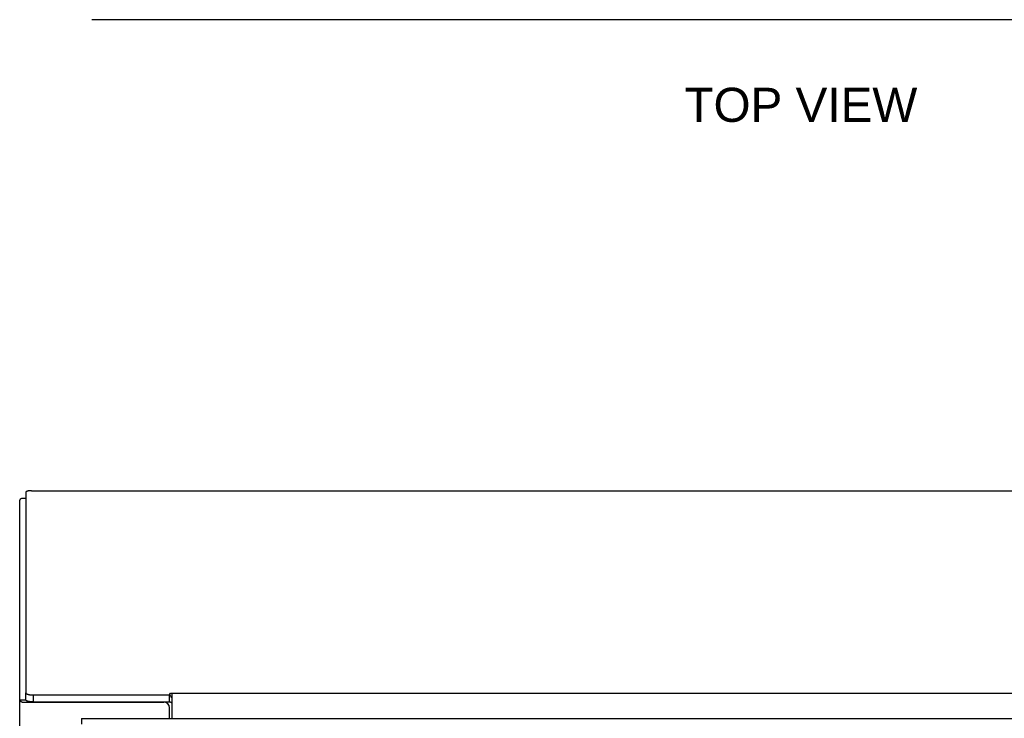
# Model space of a CAD drawing. Header units: inches. Extents: x 0 to 80, y 0 to 51.8.
# Tile 44 of 50: x 18.5 to 28.7, y 32.8 to 40. Entities that reach past the tile are written whole.
import ezdxf

# ---------------------------------------------------------------- set-up
doc = ezdxf.new("R2010")
doc.units = ezdxf.units.IN
doc.header["$LTSCALE"] = 4.4
doc.header["$MEASUREMENT"] = 0
doc.layers.get('0').update_dxf_attribs({"linetype": 'CONTINUOUS'})
doc.layers.add('DIMENSIONS', color=7, linetype='CONTINUOUS')
doc.layers.add('DOOR_ASSEMBLY', color=7, linetype='CONTINUOUS')
doc.styles.get("Standard").update_dxf_attribs({"font": 'arial.ttf'})

msp = doc.modelspace()

# ---------------------------------------------------------------- linework, layer by layer
at = {"color": 7, "linetype": 'Continuous'}
for p, q in [((18.596, 35.051), (18.551, 35.051)), ((18.596, 32.965), (18.596, 33.038)), ((18.676, 32.945), (18.676, 33.017)), ((20.083, 32.945), (20.083, 33.017)), ((18.533, 32.967), (18.596, 32.967)), ((18.613, 32.953), (18.61, 32.954)), ((18.676, 32.945), (20.083, 32.945)), ((18.678, 32.944), (18.678, 32.945))]:
    msp.add_line(p, q, dxfattribs=at)
at = {"color": 3, "linetype": 'Continuous'}
for p, q in [((18.596, 35.116), (18.596, 33.038)), ((18.656, 35.131), (34.41, 35.131)), ((18.533, 17.1), (18.533, 35.032)), ((18.676, 33.017), (20.083, 33.017)), ((20.083, 33.017), (20.094, 33.034)), ((20.094, 33.034), (33.346, 33.034)), ((20.11, 32.775), (20.11, 33.034)), ((18.56, 32.944), (20.023, 32.944)), ((20.083, 32.775), (20.083, 32.884))]:
    msp.add_line(p, q, dxfattribs=at)
for points in [[(18.656, 35.131), (18.652, 35.131), (18.649, 35.131), (18.645, 35.131), (18.641, 35.131), (18.638, 35.13), (18.635, 35.13), (18.631, 35.13), (18.628, 35.129), (18.625, 35.129), (18.622, 35.128), (18.619, 35.128), (18.616, 35.127), (18.613, 35.127), (18.611, 35.126), (18.609, 35.125), (18.606, 35.124), (18.604, 35.124), (18.603, 35.123), (18.601, 35.122), (18.6, 35.121), (18.599, 35.12), (18.598, 35.119), (18.597, 35.118), (18.596, 35.118), (18.596, 35.117), (18.596, 35.116)], [(18.596, 33.038), (18.596, 33.037), (18.596, 33.035), (18.597, 33.034), (18.598, 33.033), (18.599, 33.032), (18.601, 33.03), (18.603, 33.029), (18.605, 33.028), (18.607, 33.027), (18.61, 33.026), (18.613, 33.025), (18.616, 33.024), (18.619, 33.023), (18.623, 33.022), (18.626, 33.022), (18.63, 33.021), (18.634, 33.02), (18.639, 33.019), (18.643, 33.019), (18.647, 33.018), (18.652, 33.018), (18.657, 33.018), (18.661, 33.017), (18.666, 33.017), (18.671, 33.017), (18.676, 33.017)], [(20.099, 33.001), (20.097, 33.003), (20.096, 33.005), (20.095, 33.006), (20.094, 33.008), (20.093, 33.01), (20.092, 33.011), (20.09, 33.013), (20.089, 33.014), (20.088, 33.015), (20.087, 33.016), (20.085, 33.016), (20.084, 33.017), (20.083, 33.017), (20.083, 33.017)], [(18.533, 32.967), (18.533, 32.964), (18.534, 32.962), (18.535, 32.96), (18.536, 32.958), (18.538, 32.956), (18.54, 32.955), (18.542, 32.953), (18.545, 32.951), (18.549, 32.949), (18.552, 32.947), (18.556, 32.945), (18.56, 32.944)], [(20.11, 32.985), (20.109, 32.986), (20.108, 32.987), (20.107, 32.988), (20.105, 32.99), (20.104, 32.992), (20.103, 32.993), (20.102, 32.995), (20.101, 32.997), (20.099, 33.001)]]:
    msp.add_lwpolyline(points, dxfattribs=at)
at = {"color": 7, "linetype": 'Continuous'}
for points in [[(18.61, 32.954), (18.607, 32.955), (18.605, 32.956), (18.603, 32.957), (18.601, 32.958), (18.599, 32.959), (18.598, 32.96), (18.597, 32.962), (18.596, 32.963), (18.596, 32.964), (18.596, 32.965)], [(18.612, 32.953), (18.612, 32.953), (18.614, 32.951), (18.615, 32.949), (18.617, 32.947), (18.619, 32.945), (18.621, 32.944)], [(18.676, 32.945), (18.671, 32.945), (18.666, 32.945), (18.661, 32.945), (18.657, 32.945), (18.652, 32.946), (18.647, 32.946), (18.643, 32.947), (18.639, 32.947), (18.634, 32.948), (18.63, 32.948), (18.626, 32.949), (18.623, 32.95), (18.619, 32.951), (18.616, 32.952), (18.613, 32.953)], [(20.11, 32.938), (20.109, 32.938), (20.108, 32.937), (20.107, 32.937), (20.106, 32.937), (20.105, 32.937), (20.103, 32.937), (20.102, 32.937), (20.101, 32.938), (20.1, 32.938), (20.098, 32.939), (20.097, 32.94), (20.096, 32.94), (20.095, 32.941), (20.094, 32.942), (20.093, 32.942), (20.091, 32.943), (20.09, 32.944), (20.089, 32.944), (20.088, 32.944), (20.087, 32.945), (20.086, 32.945), (20.085, 32.945), (20.084, 32.945), (20.083, 32.945)]]:
    msp.add_lwpolyline(points, dxfattribs=at)
at = {"color": 3, "linetype": 'Continuous'}
msp.add_arc((20.023, 32.884), 0.06, 0, 90, dxfattribs=at)
msp.add_ellipse((18.678, 35.032), major_axis=(0.145, 0), ratio=0.267949, start_param=2.637791, end_param=3.141593, dxfattribs=at)
at = {"layer": 'DOOR_ASSEMBLY', "color": 3, "linetype": 'Continuous'}
for p, q in [((34.163, 40.005), (19.278, 40.005)), ((19.171, 32.775), (34.27, 32.775))]:
    msp.add_line(p, q, dxfattribs=at)
at = {"layer": 'DOOR_ASSEMBLY', "color": 7, "linetype": 'Continuous'}
msp.add_line((19.171, 32.775), (19.171, 32.715), dxfattribs=at)

# ---------------------------------------------------------------- texts
at = {"layer": 'DIMENSIONS', "color": 2, "linetype": 'Continuous', "insert": (26.617, 39.301), "char_height": 0.3529, "width": 2.40499, "attachment_point": 2, "line_spacing_factor": 0.9}
msp.add_mtext('TOP VIEW', dxfattribs=at)

doc.saveas('drawing.dxf')
